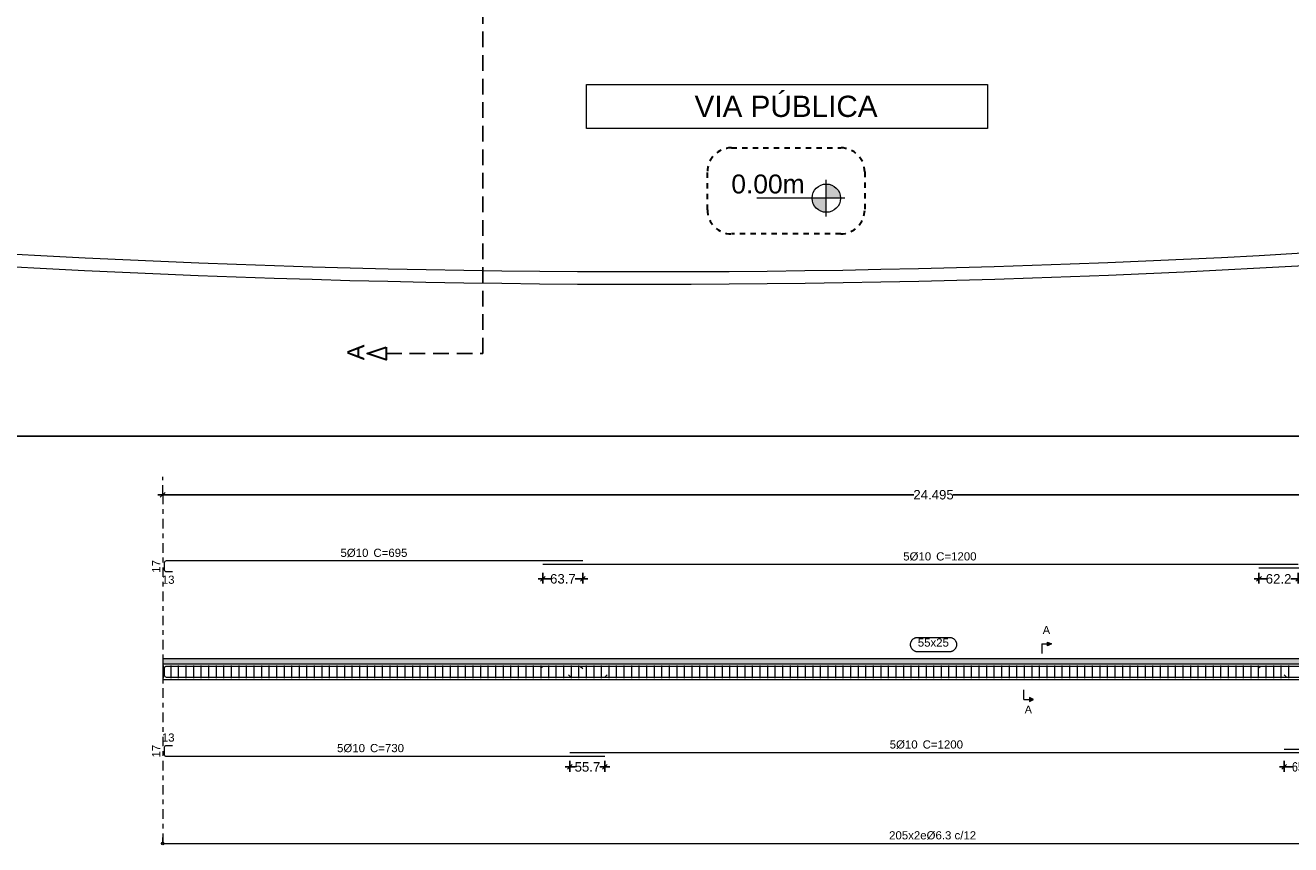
# Model space of a CAD drawing. Header units: millimetres. Extents: x 83 to 471, y -739 to 93.
# Tile 121 of 179: x 122 to 149, y -257 to -239. Entities that reach past the tile are written whole.
import ezdxf
from ezdxf.enums import TextEntityAlignment as Align

# ---------------------------------------------------------------- set-up
doc = ezdxf.new("R2010")
doc.units = ezdxf.units.MM
for name, pattern in [('CYPE_RAYA', [0.225, 0.1125, -0.1125]), ('CYPE_RAYAPUNTO', [0.4125, 0.2025, -0.105, 0, -0.105]), ('TRAZO_INTERIOR_VIGA', [0.375, 0.25, -0.125])]:
    doc.linetypes.add(name, pattern=pattern)
for name, color, linetype, lineweight in [('A-FLOR', 7, 'Continuous', 9), ('ARM_LONGITUDINAL_Ø10', 7, 'Continuous', 9), ('ARM_TRANSVERSAL_Ø6_3', 7, 'Continuous', 9), ('COTA', 7, 'Continuous', 20), ('COTAS', 250, 'Continuous', 5), ('ELE_ARM_TRANS_TXT_EST', 7, 'Continuous', 9), ('ELE_CONT_MUROS_SOBRE_VAO', 7, 'Continuous', 0), ('ELE_CONT_VIG_CONCRETO', 7, 'Continuous', 9), ('ELE_COT_COT_ANCORAGENS', 7, 'Continuous', 9), ('ELE_COT_COT_ARM', 7, 'Continuous', 9), ('ELE_COT_COT_EST', 7, 'Continuous', 9), ('ELE_COT_COT_LIN_APOIOS', 7, 'CYPE_RAYAPUNTO', 9), ('ELE_REF_COT_LIN_AUX_COTA', 7, 'CYPE_RAYAPUNTO', 9), ('ELE_REF_LINHAS_MARCAS_PLANTA', 7, 'Continuous', 9), ('ELE_REF_MARCAS_PLANTA', 7, 'Continuous', 9), ('ELE_REF_REF_NOME', 7, 'Continuous', 9), ('ELE_REF_TEXTO_REF_NOME', 7, 'Continuous', 9), ('L1', 7, 'Continuous', 9), ('OT_SEC_LAJE', 7, 'Continuous', 20), ('PECA_COMPLETA', 7, 'Continuous', 0), ('POR_ARM_LONG_ARM_TEXTOS', 7, 'Continuous', 9), ('POR_ARM_LONG_TXT_COMP', 7, 'Continuous', 9), ('SAP_DIMENSION_Y_ARM', 7, 'Continuous', 0)]:
    doc.layers.add(name, color=color, linetype=linetype, lineweight=lineweight)
doc.layers.add('RAMPA', color=253, linetype='Continuous')
doc.styles.add('Arial', font='arial.ttf')
doc.dimstyles.new('cype_oblique', dxfattribs={"dimtxt": 0.2, "dimasz": 0.1, "dimexe": 0.1, "dimexo": 0.1, "dimgap": 0, "dimtad": 0, "dimdec": 0, "dimlfac": 30, "dimzin": 0, "dimdsep": 46, "dimtxsty": 'Arial', "dimblk1": 'OBLIQUE', "dimblk2": 'OBLIQUE', "dimsah": 1, "dimcen": 0.09, "dimdle": 0.1, "dimadec": 0, "dimazin": 0, "dimtfac": 1, "dimtdec": 0, "dimtofl": 0, "dimtmove": 2, "dimatfit": 3, "dimfxl": 1, "dimtolj": 1, "dimtzin": 0, "dimarcsym": 0})

# ---------------------------------------------------------------- blocks, each defined once
blk = doc.blocks.new('ililil')
at = {"layer": 'COTA', "linetype": 'ByBlock'}
h = blk.add_hatch(color=1, dxfattribs=at)
h.dxf.hatch_style = 1
h.paths.add_polyline_path([(0.1125, 0), (0, 0), (0, -0.1125, 0.414213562), (0.1125, 0)])
h.paths.add_polyline_path([(0, 0), (0, 0.1125, 0.414213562), (-0.1125, 0), (0, 0)])
at = {"layer": 'COTA', "color": 1}
for p, q in [((0, 0.14625), (0, -0.551175)), ((0.14625, 0), (-0.14625, 0))]:
    blk.add_line(p, q, dxfattribs=at)
at = {"layer": 'COTA', "color": 1, "linetype": 'ByBlock'}
blk.add_circle((0, 0), 0.1125, dxfattribs=at)
blk = doc.blocks.new('G$C64FE85D2')
at = {"layer": 'OT_SEC_LAJE', "lineweight": 30}
blk.add_lwpolyline([(-6.645, -37.849), (-6.645, -38.049), (-6.945, -37.949), (-6.645, -37.849)], close=True, dxfattribs=at)
at = {"layer": 'RAMPA', "linetype": 'TRAZO_INTERIOR_VIGA'}
blk.add_lwpolyline([(-6.645, -37.949), (-5.106, -37.949), (-5.106, -17.767), (-1.619, -17.767), (-1.619, -3.88), (-5.106, -3.88), (-5.106, 3.866), (-6.356, 3.866)], dxfattribs=at)
at = {"layer": 'OT_SEC_LAJE', "lineweight": 30, "style": 'Arial', "text_generation_flag": 2}
blk.add_text('A', height=0.267, rotation=90, dxfattribs=at).set_placement((-6.993, -37.807))
blk = doc.blocks.new('_OBLIQUE')
at = {"color": 0, "linetype": 'ByBlock', "lineweight": -2}
blk.add_line((-0.5, -0.5), (0.5, 0.5), dxfattribs=at)
blk = doc.blocks.new('*D5190')
at = {"layer": 'Defpoints', "color": 0}
for p in [(0, 0), (0, 0), (32.66, 0)]:
    blk.add_point(p, dxfattribs=at)
at = {"layer": 'L1', "color": 0, "lineweight": -2}
for p, q in [((-0.1, 0), (15.912, 0)), ((0, 0), (0, 0)), ((32.76, 0), (16.748, 0)), ((32.66, 0), (32.66, 0))]:
    blk.add_line(p, q, dxfattribs=at)
at = {"layer": 'L1', "color": 0, "linetype": 'ByBlock', "lineweight": -2, "xscale": 0.1, "yscale": 0.1, "zscale": 0.1, "rotation": 180}
blk.add_blockref('_OBLIQUE', (0, 0), dxfattribs=at)
at = {"layer": 'L1', "color": 0, "linetype": 'ByBlock', "lineweight": -2, "xscale": 0.1, "yscale": 0.1, "zscale": 0.1}
blk.add_blockref('_OBLIQUE', (32.66, 0), dxfattribs=at)
at = {"layer": 'L1', "color": 0, "insert": (16.33, 0), "char_height": 0.2, "attachment_point": 5, "style": 'Arial'}
blk.add_mtext('\\A1;24.495', dxfattribs=at)
blk = doc.blocks.new('*D5191')
at = {"layer": 'Defpoints', "color": 0}
for p in [(23.224, -1.555), (24.053, -1.555), (24.053, -1.782)]:
    blk.add_point(p, dxfattribs=at)
at = {"layer": 'ELE_COT_COT_ARM', "color": 0, "lineweight": -2}
for p, q in [((23.124, -1.782), (23.379, -1.782)), ((23.224, -1.655), (23.224, -1.882)), ((24.153, -1.782), (23.898, -1.782)), ((24.053, -1.655), (24.053, -1.882))]:
    blk.add_line(p, q, dxfattribs=at)
at = {"layer": 'ELE_COT_COT_ARM', "color": 0, "linetype": 'ByBlock', "lineweight": -2, "xscale": 0.1, "yscale": 0.1, "zscale": 0.1, "rotation": 180}
blk.add_blockref('_OBLIQUE', (23.224, -1.782), dxfattribs=at)
at = {"layer": 'ELE_COT_COT_ARM', "color": 0, "linetype": 'ByBlock', "lineweight": -2, "xscale": 0.1, "yscale": 0.1, "zscale": 0.1}
blk.add_blockref('_OBLIQUE', (24.053, -1.782), dxfattribs=at)
at = {"layer": 'ELE_COT_COT_ARM', "color": 0, "insert": (23.639, -1.782), "char_height": 0.2, "attachment_point": 5, "style": 'Arial'}
blk.add_mtext('\\A1;62.2', dxfattribs=at)
blk = doc.blocks.new('*D5192')
at = {"layer": 'Defpoints', "color": 0}
for p in [(8.053, -1.555), (8.903, -1.555), (8.903, -1.782)]:
    blk.add_point(p, dxfattribs=at)
at = {"layer": 'ELE_COT_COT_ARM', "color": 0, "lineweight": -2}
for p, q in [((7.953, -1.782), (8.218, -1.782)), ((8.053, -1.655), (8.053, -1.882)), ((9.003, -1.782), (8.738, -1.782)), ((8.903, -1.655), (8.903, -1.882))]:
    blk.add_line(p, q, dxfattribs=at)
at = {"layer": 'ELE_COT_COT_ARM', "color": 0, "linetype": 'ByBlock', "lineweight": -2, "xscale": 0.1, "yscale": 0.1, "zscale": 0.1, "rotation": 180}
blk.add_blockref('_OBLIQUE', (8.053, -1.782), dxfattribs=at)
at = {"layer": 'ELE_COT_COT_ARM', "color": 0, "linetype": 'ByBlock', "lineweight": -2, "xscale": 0.1, "yscale": 0.1, "zscale": 0.1}
blk.add_blockref('_OBLIQUE', (8.903, -1.782), dxfattribs=at)
at = {"layer": 'ELE_COT_COT_ARM', "color": 0, "insert": (8.478, -1.782), "char_height": 0.2, "attachment_point": 5, "style": 'Arial'}
blk.add_mtext('\\A1;63.7', dxfattribs=at)
blk = doc.blocks.new('*D5193')
at = {"layer": 'Defpoints', "color": 0}
for p in [(8.627, -5.54), (9.369, -5.54), (9.369, -5.766)]:
    blk.add_point(p, dxfattribs=at)
at = {"layer": 'ELE_COT_COT_ARM', "color": 0, "lineweight": -2}
for p, q in [((8.527, -5.766), (8.738, -5.766)), ((8.627, -5.64), (8.627, -5.866)), ((9.469, -5.766), (9.258, -5.766)), ((9.369, -5.64), (9.369, -5.866))]:
    blk.add_line(p, q, dxfattribs=at)
at = {"layer": 'ELE_COT_COT_ARM', "color": 0, "linetype": 'ByBlock', "lineweight": -2, "xscale": 0.1, "yscale": 0.1, "zscale": 0.1, "rotation": 180}
blk.add_blockref('_OBLIQUE', (8.627, -5.766), dxfattribs=at)
at = {"layer": 'ELE_COT_COT_ARM', "color": 0, "linetype": 'ByBlock', "lineweight": -2, "xscale": 0.1, "yscale": 0.1, "zscale": 0.1}
blk.add_blockref('_OBLIQUE', (9.369, -5.766), dxfattribs=at)
at = {"layer": 'ELE_COT_COT_ARM', "color": 0, "insert": (8.998, -5.766), "char_height": 0.2, "attachment_point": 5, "style": 'Arial'}
blk.add_mtext('\\A1;55.7', dxfattribs=at)
blk = doc.blocks.new('*D5194')
at = {"layer": 'Defpoints', "color": 0}
for p in [(23.757, -5.54), (24.627, -5.54), (24.627, -5.766)]:
    blk.add_point(p, dxfattribs=at)
at = {"layer": 'ELE_COT_COT_ARM', "color": 0, "lineweight": -2}
for p, q in [((23.657, -5.766), (23.933, -5.766)), ((23.757, -5.64), (23.757, -5.866)), ((24.727, -5.766), (24.451, -5.766)), ((24.627, -5.64), (24.627, -5.866))]:
    blk.add_line(p, q, dxfattribs=at)
at = {"layer": 'ELE_COT_COT_ARM', "color": 0, "linetype": 'ByBlock', "lineweight": -2, "xscale": 0.1, "yscale": 0.1, "zscale": 0.1, "rotation": 180}
blk.add_blockref('_OBLIQUE', (23.757, -5.766), dxfattribs=at)
at = {"layer": 'ELE_COT_COT_ARM', "color": 0, "linetype": 'ByBlock', "lineweight": -2, "xscale": 0.1, "yscale": 0.1, "zscale": 0.1}
blk.add_blockref('_OBLIQUE', (24.627, -5.766), dxfattribs=at)
at = {"layer": 'ELE_COT_COT_ARM', "color": 0, "insert": (24.192, -5.766), "char_height": 0.2, "attachment_point": 5, "style": 'Arial'}
blk.add_mtext('\\A1;65.2', dxfattribs=at)
blk = doc.blocks.new('G$C8F3AFCFD')
at = {"layer": 'ELE_CONT_MUROS_SOBRE_VAO', "true_color": 0xdad7d3}
blk.add_hatch(color=254, dxfattribs=at).paths.add_polyline_path([(0, -3.582), (32.66, -3.582), (32.66, -3.475), (0, -3.475)])
at = {"layer": 'ELE_REF_LINHAS_MARCAS_PLANTA'}
for points in [[(18.747, -3.202), (18.747, -3.12), (18.828, -3.161)], [(18.363, -4.295), (18.363, -4.377), (18.445, -4.336)]]:
    blk.add_hatch(color=256, dxfattribs=at).paths.add_polyline_path(points)
at = {"layer": 'ARM_LONGITUDINAL_Ø10'}
for p, q in [((8.053, -3.637), (8.006, -3.684)), ((8.853, -3.637), (8.9, -3.684)), ((23.253, -3.637), (23.206, -3.684)), ((8.647, -3.861), (8.6, -3.813)), ((9.367, -3.861), (9.414, -3.813)), ((23.807, -3.861), (23.76, -3.813))]:
    blk.add_line(p, q, dxfattribs=at)
for points in [[(8.903, -1.402), (0.073, -1.402), (0.058, -1.406), (0.045, -1.414), (0.036, -1.427), (0.033, -1.442), (0.033, -1.587), (0.036, -1.602), (0.045, -1.615), (0.058, -1.623), (0.073, -1.626), (0.207, -1.626)], [(24.053, -1.479), (8.053, -1.479)], [(32.453, -1.779), (32.587, -1.779), (32.602, -1.776), (32.615, -1.768), (32.624, -1.755), (32.627, -1.739), (32.627, -1.595), (32.624, -1.58), (32.615, -1.567), (32.602, -1.559), (32.587, -1.555), (23.224, -1.555)], [(32.453, -3.861), (32.587, -3.861), (32.602, -3.858), (32.615, -3.849), (32.624, -3.836), (32.627, -3.821), (32.627, -3.677), (32.624, -3.661), (32.615, -3.648), (32.602, -3.64), (32.587, -3.637), (0.073, -3.637), (0.058, -3.64), (0.045, -3.648), (0.036, -3.661), (0.033, -3.677), (0.033, -3.821), (0.036, -3.836), (0.045, -3.849), (0.058, -3.858), (0.073, -3.861), (0.207, -3.861)], [(0.207, -3.637), (0.073, -3.637), (0.058, -3.64), (0.045, -3.648), (0.036, -3.661), (0.033, -3.677), (0.033, -3.821), (0.036, -3.836), (0.045, -3.849), (0.058, -3.858), (0.073, -3.861), (32.587, -3.861), (32.602, -3.858), (32.615, -3.849), (32.624, -3.836), (32.627, -3.821), (32.627, -3.677), (32.624, -3.661), (32.615, -3.648), (32.602, -3.64), (32.587, -3.637), (32.453, -3.637)], [(0.207, -5.316), (0.073, -5.316), (0.058, -5.319), (0.045, -5.327), (0.036, -5.34), (0.033, -5.356), (0.033, -5.5), (0.036, -5.515), (0.045, -5.528), (0.058, -5.537), (0.073, -5.54), (9.369, -5.54)], [(23.757, -5.387), (32.587, -5.387), (32.602, -5.384), (32.615, -5.375), (32.624, -5.362), (32.627, -5.347), (32.627, -5.203), (32.624, -5.187), (32.615, -5.174), (32.602, -5.166), (32.587, -5.163), (32.453, -5.163)], [(8.627, -5.463), (24.627, -5.463)]]:
    blk.add_lwpolyline(points, dxfattribs=at)
at = {"layer": 'ARM_TRANSVERSAL_Ø6_3'}
for p, q in [((0.01, -3.615), (0.01, -3.882)), ((0.17, -3.615), (0.17, -3.882)), ((0.33, -3.615), (0.33, -3.882)), ((0.49, -3.615), (0.49, -3.882)), ((0.65, -3.615), (0.65, -3.882)), ((0.81, -3.615), (0.81, -3.882)), ((0.97, -3.615), (0.97, -3.882)), ((1.13, -3.615), (1.13, -3.882)), ((1.29, -3.615), (1.29, -3.882)), ((1.45, -3.615), (1.45, -3.882)), ((1.61, -3.615), (1.61, -3.882)), ((1.77, -3.615), (1.77, -3.882)), ((1.93, -3.615), (1.93, -3.882)), ((2.09, -3.615), (2.09, -3.882)), ((2.25, -3.615), (2.25, -3.882)), ((2.41, -3.615), (2.41, -3.882)), ((2.57, -3.615), (2.57, -3.882)), ((2.73, -3.615), (2.73, -3.882)), ((2.89, -3.615), (2.89, -3.882)), ((3.05, -3.615), (3.05, -3.882)), ((3.21, -3.615), (3.21, -3.882)), ((3.37, -3.615), (3.37, -3.882)), ((3.53, -3.615), (3.53, -3.882)), ((3.69, -3.615), (3.69, -3.882)), ((3.85, -3.615), (3.85, -3.882)), ((4.01, -3.615), (4.01, -3.882)), ((4.17, -3.615), (4.17, -3.882)), ((4.33, -3.615), (4.33, -3.882)), ((4.49, -3.615), (4.49, -3.882)), ((4.65, -3.615), (4.65, -3.882)), ((4.81, -3.615), (4.81, -3.882)), ((4.97, -3.615), (4.97, -3.882)), ((5.13, -3.615), (5.13, -3.882)), ((5.29, -3.615), (5.29, -3.882)), ((5.45, -3.615), (5.45, -3.882)), ((5.61, -3.615), (5.61, -3.882)), ((5.77, -3.615), (5.77, -3.882)), ((5.93, -3.615), (5.93, -3.882)), ((6.09, -3.615), (6.09, -3.882)), ((6.25, -3.615), (6.25, -3.882)), ((6.41, -3.615), (6.41, -3.882)), ((6.57, -3.615), (6.57, -3.882)), ((6.73, -3.615), (6.73, -3.882)), ((6.89, -3.615), (6.89, -3.882)), ((7.05, -3.615), (7.05, -3.882)), ((7.21, -3.615), (7.21, -3.882)), ((7.37, -3.615), (7.37, -3.882)), ((7.53, -3.615), (7.53, -3.882)), ((7.69, -3.615), (7.69, -3.882)), ((7.85, -3.615), (7.85, -3.882)), ((8.01, -3.615), (8.01, -3.882)), ((8.17, -3.615), (8.17, -3.882)), ((8.33, -3.615), (8.33, -3.882)), ((8.49, -3.615), (8.49, -3.882)), ((8.65, -3.615), (8.65, -3.882)), ((8.81, -3.615), (8.81, -3.882)), ((8.97, -3.615), (8.97, -3.882)), ((9.13, -3.615), (9.13, -3.882)), ((9.29, -3.615), (9.29, -3.882)), ((9.45, -3.615), (9.45, -3.882)), ((9.61, -3.615), (9.61, -3.882)), ((9.77, -3.615), (9.77, -3.882)), ((9.93, -3.615), (9.93, -3.882)), ((10.09, -3.615), (10.09, -3.882)), ((10.25, -3.615), (10.25, -3.882)), ((10.41, -3.615), (10.41, -3.882)), ((10.57, -3.615), (10.57, -3.882)), ((10.73, -3.615), (10.73, -3.882)), ((10.89, -3.615), (10.89, -3.882)), ((11.05, -3.615), (11.05, -3.882)), ((11.21, -3.615), (11.21, -3.882)), ((11.37, -3.615), (11.37, -3.882)), ((11.53, -3.615), (11.53, -3.882)), ((11.69, -3.615), (11.69, -3.882)), ((11.85, -3.615), (11.85, -3.882)), ((12.01, -3.615), (12.01, -3.882)), ((12.17, -3.615), (12.17, -3.882)), ((12.33, -3.615), (12.33, -3.882)), ((12.49, -3.615), (12.49, -3.882)), ((12.65, -3.615), (12.65, -3.882)), ((12.81, -3.615), (12.81, -3.882)), ((12.97, -3.615), (12.97, -3.882)), ((13.13, -3.615), (13.13, -3.882)), ((13.29, -3.615), (13.29, -3.882)), ((13.45, -3.615), (13.45, -3.882)), ((13.61, -3.615), (13.61, -3.882)), ((13.77, -3.615), (13.77, -3.882)), ((13.93, -3.615), (13.93, -3.882)), ((14.09, -3.615), (14.09, -3.882)), ((14.25, -3.615), (14.25, -3.882)), ((14.41, -3.615), (14.41, -3.882)), ((14.57, -3.615), (14.57, -3.882)), ((14.73, -3.615), (14.73, -3.882)), ((14.89, -3.615), (14.89, -3.882)), ((15.05, -3.615), (15.05, -3.882)), ((15.21, -3.615), (15.21, -3.882)), ((15.37, -3.615), (15.37, -3.882)), ((15.53, -3.615), (15.53, -3.882)), ((15.69, -3.615), (15.69, -3.882)), ((15.85, -3.615), (15.85, -3.882)), ((16.01, -3.615), (16.01, -3.882)), ((16.17, -3.615), (16.17, -3.882)), ((16.33, -3.615), (16.33, -3.882)), ((16.49, -3.615), (16.49, -3.882)), ((16.65, -3.615), (16.65, -3.882)), ((16.81, -3.615), (16.81, -3.882)), ((16.97, -3.615), (16.97, -3.882)), ((17.13, -3.615), (17.13, -3.882)), ((17.29, -3.615), (17.29, -3.882)), ((17.45, -3.615), (17.45, -3.882)), ((17.61, -3.615), (17.61, -3.882)), ((17.77, -3.615), (17.77, -3.882)), ((17.93, -3.615), (17.93, -3.882)), ((18.09, -3.615), (18.09, -3.882)), ((18.25, -3.615), (18.25, -3.882)), ((18.41, -3.615), (18.41, -3.882)), ((18.57, -3.615), (18.57, -3.882)), ((18.73, -3.615), (18.73, -3.882)), ((18.89, -3.615), (18.89, -3.882)), ((19.05, -3.615), (19.05, -3.882)), ((19.21, -3.615), (19.21, -3.882)), ((19.37, -3.615), (19.37, -3.882)), ((19.53, -3.615), (19.53, -3.882)), ((19.69, -3.615), (19.69, -3.882)), ((19.85, -3.615), (19.85, -3.882)), ((20.01, -3.615), (20.01, -3.882)), ((20.17, -3.615), (20.17, -3.882)), ((20.33, -3.615), (20.33, -3.882)), ((20.49, -3.615), (20.49, -3.882)), ((20.65, -3.615), (20.65, -3.882)), ((20.81, -3.615), (20.81, -3.882)), ((20.97, -3.615), (20.97, -3.882)), ((21.13, -3.615), (21.13, -3.882)), ((21.29, -3.615), (21.29, -3.882)), ((21.45, -3.615), (21.45, -3.882)), ((21.61, -3.615), (21.61, -3.882)), ((21.77, -3.615), (21.77, -3.882)), ((21.93, -3.615), (21.93, -3.882)), ((22.09, -3.615), (22.09, -3.882)), ((22.25, -3.615), (22.25, -3.882)), ((22.41, -3.615), (22.41, -3.882)), ((22.57, -3.615), (22.57, -3.882)), ((22.73, -3.615), (22.73, -3.882)), ((22.89, -3.615), (22.89, -3.882)), ((23.05, -3.615), (23.05, -3.882)), ((23.21, -3.615), (23.21, -3.882)), ((23.37, -3.615), (23.37, -3.882)), ((23.53, -3.615), (23.53, -3.882)), ((23.69, -3.615), (23.69, -3.882)), ((23.85, -3.615), (23.85, -3.882))]:
    blk.add_line(p, q, dxfattribs=at)
at = {"layer": 'ELE_CONT_MUROS_SOBRE_VAO', "color": 254, "true_color": 0xdad7d3}
blk.add_lwpolyline([(0, -3.582), (32.66, -3.582), (32.66, -3.475), (0, -3.475)], close=True, dxfattribs=at)
at = {"layer": 'ELE_CONT_MUROS_SOBRE_VAO'}
blk.add_lwpolyline([(0, -3.582), (32.66, -3.582), (32.66, -3.475), (0, -3.475)], dxfattribs=at)
at = {"layer": 'ELE_CONT_VIG_CONCRETO'}
for p, q in [((0, -3.582), (32.66, -3.582)), ((0, -3.582), (0, -3.915)), ((0, -3.915), (32.66, -3.915))]:
    blk.add_line(p, q, dxfattribs=at)
at = {"layer": 'ELE_COT_COT_EST'}
blk.add_line((0, -7.388), (0, -7.26), dxfattribs=at)
blk.add_lwpolyline([(0, -7.388), (32.66, -7.388), (32.66, -7.26)], dxfattribs=at)
blk.add_circle((0, -7.388), 0.0255, dxfattribs=at)
at = {"layer": 'ELE_COT_COT_LIN_APOIOS'}
blk.add_line((0, 0), (0, -7.388), dxfattribs=at)
at = {"layer": 'ELE_REF_COT_LIN_AUX_COTA'}
blk.add_line((0, 0), (0, 0.383), dxfattribs=at)
at = {"layer": 'ELE_REF_LINHAS_MARCAS_PLANTA'}
for p, q in [((18.624, -3.161), (18.624, -3.365)), ((18.624, -3.161), (18.747, -3.161)), ((18.241, -4.336), (18.241, -4.132)), ((18.241, -4.336), (18.363, -4.336))]:
    blk.add_line(p, q, dxfattribs=at)
for points in [[(18.747, -3.202), (18.747, -3.12), (18.828, -3.161)], [(18.363, -4.295), (18.363, -4.377), (18.445, -4.336)]]:
    blk.add_lwpolyline(points, close=True, dxfattribs=at)
at = {"layer": 'ELE_REF_REF_NOME'}
blk.add_lwpolyline([(16.664, -3.021), (16.674, -3.021), (16.684, -3.022), (16.695, -3.024), (16.704, -3.026), (16.714, -3.029), (16.724, -3.033), (16.733, -3.037), (16.742, -3.042), (16.751, -3.048), (16.759, -3.054), (16.767, -3.06), (16.774, -3.068), (16.781, -3.075), (16.787, -3.083), (16.793, -3.092), (16.798, -3.1), (16.803, -3.109), (16.807, -3.119), (16.81, -3.129), (16.813, -3.138), (16.815, -3.148), (16.816, -3.159), (16.817, -3.169), (16.817, -3.179), (16.816, -3.189), (16.815, -3.199), (16.813, -3.209), (16.81, -3.219), (16.807, -3.229), (16.803, -3.238), (16.798, -3.247), (16.793, -3.256), (16.787, -3.265), (16.781, -3.273), (16.774, -3.28), (16.767, -3.287), (16.759, -3.294), (16.751, -3.3), (16.742, -3.306), (16.733, -3.31), (16.724, -3.315), (16.714, -3.318), (16.704, -3.321), (16.695, -3.324), (16.684, -3.326), (16.674, -3.327), (16.664, -3.327), (15.996, -3.327), (15.986, -3.327), (15.976, -3.326), (15.965, -3.324), (15.956, -3.321), (15.946, -3.318), (15.936, -3.315), (15.927, -3.31), (15.918, -3.306), (15.909, -3.3), (15.901, -3.294), (15.893, -3.287), (15.886, -3.28), (15.879, -3.273), (15.873, -3.265), (15.867, -3.256), (15.862, -3.247), (15.857, -3.238), (15.853, -3.229), (15.85, -3.219), (15.847, -3.209), (15.845, -3.199), (15.844, -3.189), (15.843, -3.179), (15.843, -3.169), (15.844, -3.159), (15.845, -3.148), (15.847, -3.138), (15.85, -3.129), (15.853, -3.119), (15.857, -3.109), (15.862, -3.1), (15.867, -3.092), (15.873, -3.083), (15.879, -3.075), (15.886, -3.068), (15.893, -3.06), (15.901, -3.054), (15.909, -3.048), (15.918, -3.042), (15.927, -3.037), (15.936, -3.033), (15.946, -3.029), (15.956, -3.026), (15.965, -3.024), (15.976, -3.022), (15.986, -3.021), (15.996, -3.021), (16.664, -3.021)], close=True, dxfattribs=at)
at = {"layer": 'ELE_ARM_TRANS_TXT_EST', "style": 'Arial'}
blk.add_text('205x2e%%c6.3 c/12', height=0.17333, dxfattribs=at).set_placement((15.388, -7.301))
at = {"layer": 'ELE_COT_COT_ANCORAGENS', "style": 'Arial'}
for p in [(-0.053, -1.652), (-0.053, -5.565)]:
    blk.add_text('17', height=0.1733, rotation=90, dxfattribs=at).set_placement(p)
for p in [(-0.018, -1.886), (-0.018, -5.229)]:
    blk.add_text('13', height=0.1733, dxfattribs=at).set_placement(p)
at = {"layer": 'ELE_REF_MARCAS_PLANTA', "style": 'Arial'}
for p in [(18.643, -2.948), (18.26, -4.633)]:
    blk.add_text('A', height=0.167, dxfattribs=at).set_placement(p)
at = {"layer": 'ELE_REF_TEXTO_REF_NOME', "style": 'Arial'}
blk.add_text('55x25', height=0.1733, dxfattribs=at).set_placement((15.996, -3.217))
at = {"layer": 'POR_ARM_LONG_ARM_TEXTOS', "style": 'Arial'}
for p in [(3.766, -1.316), (15.687, -1.392), (3.694, -5.453), (15.401, -5.376)]:
    blk.add_text('5%%c10', height=0.1733, dxfattribs=at).set_placement(p)
at = {"layer": 'POR_ARM_LONG_TXT_COMP', "style": 'Arial'}
for s, p in [(' C=695', (4.397, -1.316)), (' C=1200', (16.318, -1.392)), (' C=730', (4.325, -5.453)), (' C=1200', (16.032, -5.376))]:
    blk.add_text(s, height=0.1733, dxfattribs=at).set_placement(p)
at = {"layer": 'ELE_COT_COT_ARM'}
for p1, p2, text, picture, middle in [((8.053, -1.555), (8.903, -1.555), '63.7', '*D5192', (8.478, -1.782)), ((23.224, -1.555), (24.053, -1.555), '62.2', '*D5191', (23.639, -1.782)), ((8.627, -5.54), (9.369, -5.54), '55.7', '*D5193', (8.998, -5.766)), ((23.757, -5.54), (24.627, -5.54), '65.2', '*D5194', (24.192, -5.766))]:
    dim = blk.add_aligned_dim(p1=p1, p2=p2, distance=-0.226, text=text, dimstyle='cype_oblique', dxfattribs=at)
    dim.commit()
    dim.dimension.update_dxf_attribs({"geometry": picture, "text_midpoint": middle})
at = {"layer": 'L1'}
dim = blk.add_aligned_dim(p1=(32.66, 0), p2=(0, 0), distance=0, text='24.495', dimstyle='cype_oblique', override={"dimexe": 0, "dimexo": 0}, dxfattribs=at)
dim.commit()
dim.dimension.update_dxf_attribs({"geometry": '*D5190', "text_midpoint": (16.33, 0)})

msp = doc.modelspace()

# ---------------------------------------------------------------- linework, layer by layer
msp.add_line((96.62457, -247.94388), (194.51797, -247.94388))
at = {"layer": 'A-FLOR'}
for radius in [242.94548, 243.21216]:
    msp.add_arc((135.08941, -1.51504), radius, 266.2375558, 278.3547637, dxfattribs=at)
at = {"layer": 'PECA_COMPLETA'}
msp.add_lwpolyline([(133.78062, -240.49549), (142.27012, -240.49549), (142.27012, -241.42678), (133.78062, -241.42678)], close=True, dxfattribs=at)
at = {"layer": 'PECA_COMPLETA', "linetype": 'CYPE_RAYA', "lineweight": 30}
msp.add_lwpolyline([(136.84944, -241.83818), (139.16307, -241.83818, -0.41421356), (139.67286, -242.34797), (139.67286, -243.15022, -0.41421356), (139.16307, -243.66001), (136.84944, -243.66001, -0.41421356), (136.33966, -243.15022), (136.33966, -242.34797, -0.41421356)], format="xyb", close=True, dxfattribs=at)

# ---------------------------------------------------------------- block references
msp.add_blockref('G$C8F3AFCFD', (124.80058, -249.18684))
at = {"layer": 'COTAS', "xscale": 1.330508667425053, "yscale": 1.330508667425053, "zscale": 1.330508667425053}
msp.add_blockref('G$C64FE85D2', (138.37313, -195.70243), dxfattribs=at)
at = {"layer": 'COTAS', "xscale": 2.666800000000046, "yscale": 2.666800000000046, "zscale": 2.666800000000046, "rotation": 270}
msp.add_blockref('ililil', (138.85845, -242.90375), dxfattribs=at)

# ---------------------------------------------------------------- texts
at = {"layer": 'COTAS', "lineweight": 9, "style": 'Arial'}
msp.add_text('0.00m', height=0.40002, dxfattribs=at).set_placement((137.62283, -242.80309), align=Align.CENTER)
at = {"layer": 'SAP_DIMENSION_Y_ARM', "lineweight": 9, "insert": (138.00626, -240.96113), "char_height": 0.45, "width": 8.1218261, "attachment_point": 5, "style": 'Arial'}
msp.add_mtext('VIA PÚBLICA', dxfattribs=at)

doc.saveas('drawing.dxf')
